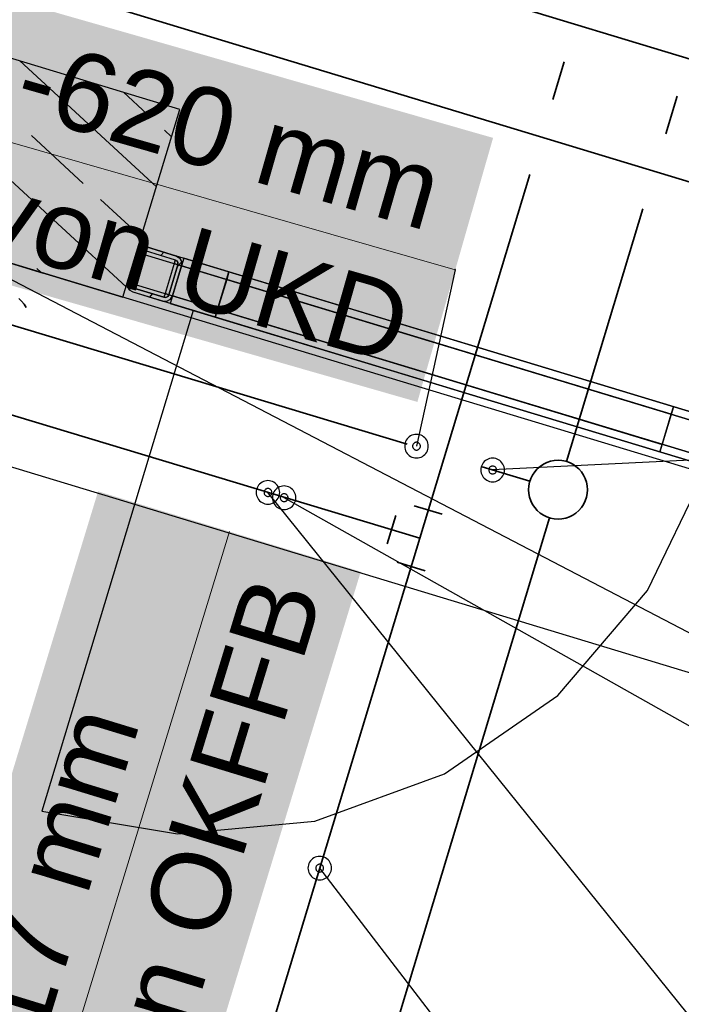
# Model space of a CAD drawing. Extents: x 199 to 1388, y 138 to 979.
# Tile 104 of 155: x 689 to 706, y 696 to 721. Entities that reach past the tile are written whole.
import ezdxf
from ezdxf.lldxf.tags import DXFTag

# ---------------------------------------------------------------- set-up
doc = ezdxf.new("R2010")
doc.units = 0
doc.layers.get('0').update_dxf_attribs({"lineweight": 25})
for name, color, linetype, lineweight, true_color in [('01AFU Allgemein Bemaßung-A07ET47HDI', 7, 'Continuous', 25, 0x848484), ('20 Bodenaufbau - Gefällelinien', 7, 'Continuous', 25, 0x848484), ('20 Dach Stb-Decke-A07ET47IDI', 7, 'Continuous', 25, 0x848484), ('20 Gitterwände-A07ET47DDI', 7, 'Continuous', 25, 0x848484), ('20 Innenwände-A07ET47KDI', 7, 'Continuous', 25, 0x848484), ('A-0', 7, 'Continuous', 25, 0x848484), ('H_Ruecklauf', 5, 'STRICHLINIE2', 35, 0x0000ff), ('H_Vorlauf', 1, 'Continuous', 35, 0xff0000), ('UPO_Loop2', 140, 'Continuous', 30, 0x00bfff)]:
    doc.layers.add(name, color=color, linetype=linetype, lineweight=lineweight, true_color=true_color)
doc.layers.add('H_Mass', color=7, linetype='Continuous', lineweight=25)
doc.layers.add('H_Text', color=7, linetype='Continuous', lineweight=25)
doc.styles.get("Standard").update_dxf_attribs({"font": 'arial.ttf'})
tags = doc.linetypes.add('Strichlinie', pattern=[0.75, 0.5, -0.25]).pattern_tags.tags
tags[6:7] = [DXFTag(74, 4), DXFTag(75, 0), DXFTag(340, '0'), DXFTag(46, 1.0), DXFTag(50, 0.0), DXFTag(44, 0.0), DXFTag(45, 0.0)]
tags[4:5] = [DXFTag(74, 4), DXFTag(75, 0), DXFTag(340, '0'), DXFTag(46, 1.0), DXFTag(50, 0.0), DXFTag(44, 0.0), DXFTag(45, 0.0)]
tags = doc.linetypes.add('Strichlinie eng-A07ET47GDI', pattern=[0.115, 0.075, -0.04]).pattern_tags.tags
tags[6:7] = [DXFTag(74, 4), DXFTag(75, 0), DXFTag(340, '0'), DXFTag(46, 1.0), DXFTag(50, 0.0), DXFTag(44, 0.0), DXFTag(45, 0.0)]
tags[4:5] = [DXFTag(74, 4), DXFTag(75, 0), DXFTag(340, '0'), DXFTag(46, 1.0), DXFTag(50, 0.0), DXFTag(44, 0.0), DXFTag(45, 0.0)]
tags = doc.linetypes.add('STRICHLINIE2', pattern=[9.525, 6.35, -3.175]).pattern_tags.tags
tags[6:7] = [DXFTag(74, 4), DXFTag(75, 0), DXFTag(340, '0'), DXFTag(46, 0.0), DXFTag(50, 0.0), DXFTag(44, 0.0), DXFTag(45, 0.0)]
tags[4:5] = [DXFTag(74, 4), DXFTag(75, 0), DXFTag(340, '0'), DXFTag(46, 0.0), DXFTag(50, 0.0), DXFTag(44, 0.0), DXFTag(45, 0.0)]
tags = doc.linetypes.add('Öffnungslinie Tür Fenster-A07ET47JDI', pattern=[0.115, 0.075, -0.04]).pattern_tags.tags
tags[6:7] = [DXFTag(74, 4), DXFTag(75, 0), DXFTag(340, '0'), DXFTag(46, 1.0), DXFTag(50, 0.0), DXFTag(44, 0.0), DXFTag(45, 0.0)]
tags[4:5] = [DXFTag(74, 4), DXFTag(75, 0), DXFTag(340, '0'), DXFTag(46, 1.0), DXFTag(50, 0.0), DXFTag(44, 0.0), DXFTag(45, 0.0)]

# ---------------------------------------------------------------- blocks, each defined once
blk = doc.blocks.new('Referenz-A07ET47ZDI', base_point=(226.995, 158.1))
at = {"layer": '01AFU Allgemein Bemaßung-A07ET47HDI'}
blk.add_line((788.022, 679.757), (685.634, 710.801), dxfattribs=at)
at = {"layer": '20 Bodenaufbau - Gefällelinien', "linetype": 'Öffnungslinie Tür Fenster-A07ET47JDI', "ltscale": 56.250004}
blk.add_line((717.757, 699.567), (687.076, 715.555), dxfattribs=at)
at = {"layer": '20 Dach Stb-Decke-A07ET47IDI', "linetype": 'Öffnungslinie Tür Fenster-A07ET47JDI', "ltscale": 56.250004}
blk.add_line((725.355, 703.949), (687.076, 715.555), dxfattribs=at)
at = {"layer": '20 Gitterwände-A07ET47DDI', "linetype": 'Strichlinie eng-A07ET47GDI', "ltscale": 56.250004}
for p, q in [((692.317, 715.401), (692.226, 715.352)), ((692.42, 715.398), (692.317, 715.401)), ((692.42, 715.398), (700.997, 712.797)), ((692.171, 715.265), (691.939, 714.499)), ((692.226, 715.352), (692.171, 715.265)), ((692.171, 715.265), (700.939, 712.606)), ((691.939, 714.499), (691.935, 714.395)), ((691.935, 714.395), (691.984, 714.304)), ((691.939, 714.499), (700.707, 711.84)), ((691.984, 714.304), (692.072, 714.25)), ((692.072, 714.25), (700.649, 711.649)), ((700.997, 712.797), (707.069, 710.956)), ((700.939, 712.606), (707.011, 710.765)), ((700.649, 711.649), (706.721, 709.808)), ((700.707, 711.84), (706.779, 709.999))]:
    blk.add_line(p, q, dxfattribs=at)
at = {"layer": '20 Gitterwände-A07ET47DDI'}
for p, q in [((692.226, 715.352), (692.317, 715.401)), ((692.317, 715.401), (692.42, 715.398)), ((692.42, 715.398), (693.186, 715.166)), ((691.939, 714.499), (692.171, 715.265)), ((692.034, 714.47), (692.267, 715.236)), ((692.171, 715.265), (692.226, 715.352)), ((692.267, 715.236), (692.294, 715.279)), ((692.294, 715.279), (692.34, 715.304)), ((692.34, 715.304), (692.391, 715.302)), ((692.391, 715.302), (693.157, 715.07)), ((692.868, 715.262), (692.793, 715.18)), ((700.997, 712.797), (693.186, 715.166)), ((693.186, 715.166), (693.274, 715.111)), ((693.128, 714.974), (692.896, 714.209)), ((692.991, 714.18), (693.224, 714.945)), ((693.377, 715.108), (693.029, 713.959)), ((693.087, 714.151), (693.319, 714.916)), ((693.157, 715.07), (693.128, 714.974)), ((693.224, 714.945), (693.128, 714.974)), ((693.157, 715.07), (693.201, 715.043)), ((693.201, 715.043), (693.225, 714.997)), ((693.323, 715.018), (693.208, 714.893)), ((693.224, 714.945), (693.225, 714.997)), ((693.274, 715.111), (693.323, 715.02)), ((693.319, 714.916), (693.323, 715.02)), ((700.939, 712.606), (693.319, 714.916)), ((694.526, 714.76), (693.377, 715.108)), ((694.177, 713.611), (694.526, 714.76)), ((694.526, 714.76), (694.468, 714.568)), ((705.859, 711.323), (694.526, 714.76)), ((691.935, 714.395), (691.939, 714.499)), ((691.935, 714.395), (691.984, 714.304)), ((692.054, 714.379), (691.985, 714.304)), ((692.033, 714.418), (692.034, 714.47)), ((692.033, 714.418), (692.057, 714.373)), ((692.057, 714.373), (692.101, 714.345)), ((694.468, 714.568), (694.235, 713.803)), ((694.468, 714.568), (705.801, 711.132)), ((705.801, 711.132), (694.468, 714.568)), ((691.984, 714.304), (692.072, 714.25)), ((692.072, 714.25), (692.838, 714.017)), ((692.101, 714.345), (692.867, 714.113)), ((692.571, 714.203), (692.496, 714.121)), ((692.896, 714.209), (692.867, 714.113)), ((692.991, 714.18), (692.896, 714.209)), ((692.918, 714.111), (692.964, 714.136)), ((692.964, 714.136), (692.991, 714.18)), ((693.032, 714.063), (693.087, 714.151)), ((700.707, 711.84), (693.087, 714.151)), ((700.649, 711.649), (692.838, 714.017)), ((692.838, 714.017), (692.941, 714.014)), ((692.867, 714.113), (692.918, 714.111)), ((692.941, 714.014), (693.032, 714.063)), ((693.029, 713.959), (694.177, 713.611)), ((694.235, 713.803), (694.177, 713.611)), ((705.569, 710.366), (694.235, 713.803)), ((694.235, 713.803), (705.569, 710.366)), ((694.177, 713.611), (705.511, 710.175)), ((707.008, 710.975), (700.997, 712.797)), ((706.95, 710.783), (700.939, 712.606)), ((706.66, 709.826), (700.649, 711.649)), ((706.718, 710.018), (700.707, 711.84)), ((705.859, 711.323), (705.511, 710.175)), ((705.569, 710.366), (705.801, 711.132)), ((705.801, 711.132), (705.859, 711.323)), ((707.008, 710.975), (705.859, 711.323)), ((705.511, 710.175), (705.569, 710.366)), ((705.511, 710.175), (706.66, 709.826))]:
    blk.add_line(p, q, dxfattribs=at)
at = {"layer": '20 Gitterwände-A07ET47DDI', "linetype": 'Strichlinie', "ltscale": 56.250004}
for p, q in [((693.614, 713.777), (689.752, 701.022)), ((705.191, 706.643), (706.718, 709.809)), ((702.909, 703.97), (705.191, 706.643)), ((700.021, 701.967), (702.909, 703.97)), ((696.718, 700.764), (700.021, 701.967)), ((689.752, 701.022), (693.218, 700.442)), ((693.218, 700.442), (696.718, 700.764))]:
    blk.add_line(p, q, dxfattribs=at)
at = {"layer": '20 Innenwände-A07ET47KDI'}
for p, q in [((693.273, 718.901), (683.742, 721.791)), ((692.676, 716.93), (689.197, 720.137)), ((692.439, 718.78), (691.835, 719.337)), ((691.823, 714.116), (693.273, 718.901)), ((690.812, 717.016), (689.489, 718.236)), ((693.062, 718.205), (692.88, 718.373)), ((691.902, 714.378), (687.852, 718.113)), ((692.289, 715.654), (691.253, 716.609)), ((687.076, 715.555), (691.823, 714.116)), ((689.727, 714.752), (689.626, 714.844))]:
    blk.add_line(p, q, dxfattribs=at)
at = {"layer": 'A-0', "linetype": 'Continuous', "ltscale": 312.5}
for p, q in [((693.273, 718.901), (688.527, 720.34)), ((691.823, 714.116), (693.273, 718.901)), ((687.076, 715.555), (691.823, 714.116)), ((692.317, 715.401), (692.226, 715.352)), ((692.42, 715.398), (692.317, 715.401)), ((693.186, 715.166), (692.42, 715.398)), ((692.171, 715.265), (691.939, 714.499)), ((692.034, 714.47), (692.267, 715.236)), ((692.226, 715.352), (692.171, 715.265)), ((692.267, 715.236), (692.294, 715.279)), ((692.294, 715.279), (692.34, 715.304)), ((692.34, 715.304), (692.391, 715.302)), ((692.391, 715.302), (693.157, 715.07)), ((693.274, 715.111), (693.186, 715.166)), ((693.224, 714.945), (692.991, 714.18)), ((693.087, 714.151), (693.319, 714.916)), ((693.157, 715.07), (693.201, 715.043)), ((693.201, 715.043), (693.225, 714.997)), ((693.225, 714.997), (693.224, 714.945)), ((693.323, 715.02), (693.274, 715.111)), ((693.319, 714.916), (693.323, 715.02)), ((691.939, 714.499), (691.935, 714.395)), ((691.935, 714.395), (691.984, 714.304)), ((692.033, 714.418), (692.034, 714.47)), ((692.057, 714.373), (692.033, 714.418)), ((692.101, 714.345), (692.057, 714.373)), ((691.984, 714.304), (692.072, 714.25)), ((692.072, 714.25), (692.838, 714.017)), ((692.867, 714.113), (692.101, 714.345)), ((692.964, 714.136), (692.918, 714.111)), ((692.991, 714.18), (692.964, 714.136)), ((693.032, 714.063), (693.087, 714.151)), ((692.838, 714.017), (692.941, 714.014)), ((692.918, 714.111), (692.867, 714.113)), ((692.941, 714.014), (693.032, 714.063))]:
    blk.add_line(p, q, dxfattribs=at)
blk = doc.blocks.new('Maß-A07ET4B7DI', base_point=(681.433, 710.14))
at = {"color": 0, "linetype": 'ByBlock', "lineweight": -2, "ltscale": 0.25}
for p, q in [((683.093, 716.762), (689.792, 714.731)), ((684.83, 716.512), (685.184, 715.851)), ((685.007, 716.182), (683.615, 711.591)), ((681.701, 712.171), (688.4, 710.14)), ((683.438, 711.922), (683.792, 711.26))]:
    blk.add_line(p, q, dxfattribs=at)
at = {"color": 0, "linetype": 'ByBlock', "lineweight": -2, "ltscale": 0.25, "insert": (681.433, 712.665), "char_height": 1.8, "attachment_point": 1, "rotation": 73.1324}
blk.add_mtext('{\\fArial;240}', dxfattribs=at)

msp = doc.modelspace()

# ---------------------------------------------------------------- linework, layer by layer
at = {"layer": 'H_Mass', "lineweight": 18}
for p, q in [((688.117, 718.303), (700.294, 714.812)), ((689.836, 692.767), (694.538, 708.145))]:
    msp.add_line(p, q, dxfattribs=at)
at = {"layer": 'H_Mass'}
for p, q in [((700.294, 714.812), (699.306, 710.32)), ((700.285, 714.815), (700.284, 714.814)), ((700.284, 714.814), (700.284, 714.813)), ((700.284, 714.813), (700.284, 714.812)), ((700.284, 714.812), (700.284, 714.81)), ((700.284, 714.81), (700.284, 714.809)), ((700.284, 714.809), (700.284, 714.808)), ((700.284, 714.808), (700.285, 714.807)), ((700.286, 714.818), (700.285, 714.817)), ((700.285, 714.817), (700.285, 714.815)), ((700.285, 714.807), (700.286, 714.806)), ((700.287, 714.819), (700.286, 714.818)), ((700.286, 714.806), (700.287, 714.805)), ((700.288, 714.82), (700.287, 714.819)), ((700.287, 714.805), (700.287, 714.804)), ((700.287, 714.804), (700.289, 714.803)), ((700.289, 714.82), (700.288, 714.82)), ((700.29, 714.821), (700.289, 714.82)), ((700.289, 714.803), (700.29, 714.802)), ((700.291, 714.821), (700.29, 714.821)), ((700.29, 714.802), (700.291, 714.802)), ((700.293, 714.821), (700.291, 714.821)), ((700.291, 714.802), (700.292, 714.802)), ((700.292, 714.802), (700.294, 714.802)), ((700.294, 714.822), (700.293, 714.821)), ((700.295, 714.821), (700.294, 714.822)), ((700.294, 714.802), (700.295, 714.802)), ((700.296, 714.821), (700.295, 714.821)), ((700.295, 714.802), (700.296, 714.802)), ((700.298, 714.821), (700.296, 714.821)), ((700.296, 714.802), (700.297, 714.802)), ((700.297, 714.802), (700.299, 714.803)), ((700.299, 714.82), (700.298, 714.821)), ((700.3, 714.819), (700.299, 714.82)), ((700.299, 714.803), (700.3, 714.803)), ((700.301, 714.818), (700.3, 714.819)), ((700.3, 714.803), (700.301, 714.804)), ((700.302, 714.817), (700.301, 714.818)), ((700.301, 714.804), (700.302, 714.805)), ((700.302, 714.816), (700.302, 714.817)), ((700.303, 714.815), (700.302, 714.816)), ((700.302, 714.806), (700.303, 714.808)), ((700.302, 714.805), (700.302, 714.806)), ((700.303, 714.814), (700.303, 714.815)), ((700.304, 714.813), (700.303, 714.814)), ((700.303, 714.809), (700.304, 714.81)), ((700.303, 714.808), (700.303, 714.809)), ((700.304, 714.811), (700.304, 714.813)), ((700.304, 714.81), (700.304, 714.811)), ((699.228, 710.61), (699.191, 710.597)), ((699.267, 710.617), (699.228, 710.61)), ((699.306, 710.62), (699.267, 710.617)), ((699.345, 710.617), (699.306, 710.62)), ((699.383, 710.61), (699.345, 710.617)), ((699.421, 710.597), (699.383, 710.61)), ((699.008, 710.359), (699.006, 710.32)), ((699.016, 710.398), (699.008, 710.359)), ((699.029, 710.435), (699.016, 710.398)), ((699.046, 710.47), (699.029, 710.435)), ((699.068, 710.503), (699.046, 710.47)), ((699.094, 710.532), (699.068, 710.503)), ((699.123, 710.558), (699.094, 710.532)), ((699.156, 710.58), (699.123, 710.558)), ((699.191, 710.597), (699.156, 710.58)), ((699.213, 710.358), (699.209, 710.346)), ((699.219, 710.37), (699.213, 710.358)), ((699.226, 710.381), (699.219, 710.37)), ((699.235, 710.391), (699.226, 710.381)), ((699.245, 710.399), (699.235, 710.391)), ((699.256, 710.407), (699.245, 710.399)), ((699.267, 710.412), (699.256, 710.407)), ((699.28, 710.417), (699.267, 710.412)), ((699.293, 710.419), (699.28, 710.417)), ((699.306, 710.42), (699.293, 710.419)), ((699.319, 710.419), (699.306, 710.42)), ((699.332, 710.417), (699.319, 710.419)), ((699.344, 710.412), (699.332, 710.417)), ((699.356, 710.407), (699.344, 710.412)), ((699.367, 710.399), (699.356, 710.407)), ((699.376, 710.391), (699.367, 710.399)), ((699.385, 710.381), (699.376, 710.391)), ((699.392, 710.37), (699.385, 710.381)), ((699.398, 710.358), (699.392, 710.37)), ((699.402, 710.346), (699.398, 710.358)), ((699.456, 710.58), (699.421, 710.597)), ((699.488, 710.558), (699.456, 710.58)), ((699.518, 710.532), (699.488, 710.558)), ((699.544, 710.503), (699.518, 710.532)), ((699.566, 710.47), (699.544, 710.503)), ((699.583, 710.435), (699.566, 710.47)), ((699.596, 710.398), (699.583, 710.435)), ((699.603, 710.359), (699.596, 710.398)), ((699.606, 710.32), (699.603, 710.359)), ((699.006, 710.32), (699.008, 710.281)), ((699.008, 710.281), (699.016, 710.242)), ((699.016, 710.242), (699.029, 710.205)), ((699.029, 710.205), (699.046, 710.17)), ((699.046, 710.17), (699.068, 710.137)), ((699.068, 710.137), (699.094, 710.108)), ((699.094, 710.108), (699.123, 710.082)), ((699.207, 710.333), (699.206, 710.32)), ((699.206, 710.32), (699.207, 710.307)), ((699.209, 710.346), (699.207, 710.333)), ((699.207, 710.307), (699.209, 710.294)), ((699.209, 710.294), (699.213, 710.282)), ((699.213, 710.282), (699.219, 710.27)), ((699.219, 710.27), (699.226, 710.259)), ((699.226, 710.259), (699.235, 710.249)), ((699.235, 710.249), (699.245, 710.241)), ((699.245, 710.241), (699.256, 710.233)), ((699.256, 710.233), (699.267, 710.228)), ((699.267, 710.228), (699.28, 710.223)), ((699.28, 710.223), (699.293, 710.221)), ((699.293, 710.221), (699.306, 710.22)), ((699.306, 710.22), (699.319, 710.221)), ((699.319, 710.221), (699.332, 710.223)), ((699.332, 710.223), (699.344, 710.228)), ((699.344, 710.228), (699.356, 710.233)), ((699.356, 710.233), (699.367, 710.241)), ((699.367, 710.241), (699.376, 710.249)), ((699.376, 710.249), (699.385, 710.259)), ((699.385, 710.259), (699.392, 710.27)), ((699.392, 710.27), (699.398, 710.282)), ((699.398, 710.282), (699.402, 710.294)), ((699.405, 710.333), (699.402, 710.346)), ((699.402, 710.294), (699.405, 710.307)), ((699.406, 710.32), (699.405, 710.333)), ((699.405, 710.307), (699.406, 710.32)), ((699.488, 710.082), (699.518, 710.108)), ((699.518, 710.108), (699.544, 710.137)), ((699.544, 710.137), (699.566, 710.17)), ((699.566, 710.17), (699.583, 710.205)), ((699.583, 710.205), (699.596, 710.242)), ((699.596, 710.242), (699.603, 710.281)), ((699.603, 710.281), (699.606, 710.32)), ((699.123, 710.082), (699.156, 710.06)), ((699.156, 710.06), (699.191, 710.043)), ((699.191, 710.043), (699.228, 710.03)), ((699.228, 710.03), (699.267, 710.023)), ((699.267, 710.023), (699.306, 710.02)), ((699.306, 710.02), (699.345, 710.023)), ((699.345, 710.023), (699.383, 710.03)), ((699.383, 710.03), (699.421, 710.043)), ((699.421, 710.043), (699.456, 710.06)), ((699.456, 710.06), (699.488, 710.082)), ((695.307, 709.353), (695.282, 709.323)), ((695.337, 709.379), (695.307, 709.353)), ((695.37, 709.4), (695.337, 709.379)), ((695.405, 709.418), (695.37, 709.4)), ((695.442, 709.43), (695.405, 709.418)), ((695.48, 709.438), (695.442, 709.43)), ((695.52, 709.441), (695.48, 709.438)), ((695.559, 709.438), (695.52, 709.441)), ((695.597, 709.43), (695.559, 709.438)), ((695.634, 709.418), (695.597, 709.43)), ((695.67, 709.4), (695.634, 709.418)), ((695.702, 709.379), (695.67, 709.4)), ((695.732, 709.353), (695.702, 709.379)), ((695.758, 709.323), (695.732, 709.353)), ((695.222, 709.18), (695.22, 709.141)), ((695.22, 709.141), (695.222, 709.101)), ((695.23, 709.218), (695.222, 709.18)), ((695.222, 709.101), (695.23, 709.063)), ((695.242, 709.255), (695.23, 709.218)), ((695.26, 709.291), (695.242, 709.255)), ((695.282, 709.323), (695.26, 709.291)), ((695.423, 709.166), (695.42, 709.154)), ((695.42, 709.154), (695.42, 709.141)), ((695.42, 709.141), (695.42, 709.127)), ((695.42, 709.127), (695.423, 709.115)), ((695.427, 709.179), (695.423, 709.166)), ((695.423, 709.115), (695.427, 709.102)), ((695.433, 709.191), (695.427, 709.179)), ((695.427, 709.102), (695.433, 709.091)), ((695.44, 709.201), (695.433, 709.191)), ((695.449, 709.211), (695.44, 709.201)), ((695.459, 709.22), (695.449, 709.211)), ((695.47, 709.227), (695.459, 709.22)), ((695.481, 709.233), (695.47, 709.227)), ((695.494, 709.237), (695.481, 709.233)), ((695.506, 709.24), (695.494, 709.237)), ((695.52, 709.241), (695.506, 709.24)), ((695.533, 709.24), (695.52, 709.241)), ((706.677, 695.293), (695.52, 709.141)), ((695.545, 709.237), (695.533, 709.24)), ((695.558, 709.233), (695.545, 709.237)), ((695.57, 709.227), (695.558, 709.233)), ((695.58, 709.22), (695.57, 709.227)), ((695.59, 709.211), (695.58, 709.22)), ((695.599, 709.201), (695.59, 709.211)), ((695.606, 709.191), (695.599, 709.201)), ((695.612, 709.179), (695.606, 709.191)), ((695.606, 709.091), (695.612, 709.102)), ((695.616, 709.166), (695.612, 709.179)), ((695.612, 709.102), (695.616, 709.115)), ((695.619, 709.154), (695.616, 709.166)), ((695.616, 709.115), (695.619, 709.127)), ((695.62, 709.141), (695.619, 709.154)), ((695.619, 709.127), (695.62, 709.141)), ((695.779, 709.291), (695.758, 709.323)), ((695.797, 709.255), (695.779, 709.291)), ((695.809, 709.218), (695.797, 709.255)), ((695.817, 709.18), (695.809, 709.218)), ((695.809, 709.063), (695.817, 709.101)), ((695.82, 709.141), (695.817, 709.18)), ((695.817, 709.101), (695.82, 709.141)), ((695.23, 709.063), (695.242, 709.026)), ((695.242, 709.026), (695.26, 708.991)), ((695.26, 708.991), (695.282, 708.958)), ((695.282, 708.958), (695.307, 708.928)), ((695.307, 708.928), (695.337, 708.903)), ((695.337, 708.903), (695.37, 708.881)), ((695.37, 708.881), (695.405, 708.863)), ((695.405, 708.863), (695.442, 708.851)), ((695.433, 709.091), (695.44, 709.08)), ((695.44, 709.08), (695.449, 709.07)), ((695.442, 708.851), (695.48, 708.843)), ((695.449, 709.07), (695.459, 709.061)), ((695.459, 709.061), (695.47, 709.054)), ((695.47, 709.054), (695.481, 709.048)), ((695.481, 709.048), (695.494, 709.044)), ((695.494, 709.044), (695.506, 709.041)), ((695.506, 709.041), (695.52, 709.041)), ((695.52, 709.041), (695.533, 709.041)), ((695.533, 709.041), (695.545, 709.044)), ((695.545, 709.044), (695.558, 709.048)), ((695.558, 709.048), (695.57, 709.054)), ((695.559, 708.843), (695.597, 708.851)), ((695.57, 709.054), (695.58, 709.061)), ((695.58, 709.061), (695.59, 709.07)), ((695.59, 709.07), (695.599, 709.08)), ((695.597, 708.851), (695.634, 708.863)), ((695.599, 709.08), (695.606, 709.091)), ((695.634, 708.863), (695.67, 708.881)), ((695.67, 708.881), (695.702, 708.903)), ((695.702, 708.903), (695.732, 708.928)), ((695.732, 708.928), (695.758, 708.958)), ((695.758, 708.958), (695.779, 708.991)), ((695.779, 708.991), (695.797, 709.026)), ((695.797, 709.026), (695.809, 709.063)), ((695.48, 708.843), (695.52, 708.841)), ((695.52, 708.841), (695.559, 708.843))]:
    msp.add_line(p, q, dxfattribs=at)
at = {"layer": 'H_Mass', "color": 7, "true_color": 0xffffff}
for points in [[(701.258, 718.176), (688.081, 718.176), (689.082, 721.667)], [(700.33, 714.939), (687.153, 714.939), (701.258, 718.176)], [(687.153, 714.939), (701.258, 718.176), (688.081, 718.176)], [(699.329, 711.447), (700.33, 714.939), (687.153, 714.939)], [(697.885, 707.121), (690.565, 707.121), (691.19, 709.168)], [(693.809, 693.79), (686.489, 693.79), (697.885, 707.121)], [(686.489, 693.79), (697.885, 707.121), (690.565, 707.121)]]:
    msp.add_solid(points, dxfattribs=at)
at = {"layer": 'H_Ruecklauf', "ltscale": 0.35}
for p, q in [((774.052, 699.634), (683.279, 727.158)), ((703.068, 720.112), (702.778, 719.155)), ((702.198, 717.241), (699.388, 707.974)), ((699.388, 707.974), (688.059, 711.391)), ((699.388, 707.974), (694.289, 691.16))]:
    msp.add_line(p, q, dxfattribs=at)
at = {"layer": 'H_Ruecklauf', "linetype": 'Continuous'}
for p, q in [((699.964, 708.583), (699.246, 708.8)), ((698.778, 708.549), (698.561, 707.831)), ((698.811, 707.365), (699.529, 707.147))]:
    msp.add_line(p, q, dxfattribs=at)
at = {"layer": 'H_Text'}
for p, q in [((700.987, 709.863), (700.97, 709.828)), ((701.009, 709.895), (700.987, 709.863)), ((701.035, 709.925), (701.009, 709.895)), ((701.064, 709.951), (701.035, 709.925)), ((701.097, 709.973), (701.064, 709.951)), ((701.132, 709.99), (701.097, 709.973)), ((701.169, 710.003), (701.132, 709.99)), ((701.208, 710.01), (701.169, 710.003)), ((701.247, 710.013), (701.208, 710.01)), ((701.286, 710.01), (701.247, 710.013)), ((706.813, 709.989), (701.247, 709.713)), ((701.325, 710.003), (701.286, 710.01)), ((701.362, 709.99), (701.325, 710.003)), ((701.397, 709.973), (701.362, 709.99)), ((701.43, 709.951), (701.397, 709.973)), ((701.459, 709.925), (701.43, 709.951)), ((701.485, 709.895), (701.459, 709.925)), ((701.507, 709.863), (701.485, 709.895)), ((701.524, 709.828), (701.507, 709.863)), ((700.95, 709.752), (700.947, 709.713)), ((700.947, 709.713), (700.95, 709.674)), ((700.957, 709.79), (700.95, 709.752)), ((700.95, 709.674), (700.957, 709.635)), ((700.97, 709.828), (700.957, 709.79)), ((700.957, 709.635), (700.97, 709.598)), ((701.148, 709.726), (701.147, 709.713)), ((701.147, 709.713), (701.148, 709.7)), ((701.15, 709.739), (701.148, 709.726)), ((701.148, 709.7), (701.15, 709.687)), ((701.155, 709.751), (701.15, 709.739)), ((701.15, 709.687), (701.155, 709.674)), ((701.16, 709.763), (701.155, 709.751)), ((701.155, 709.674), (701.16, 709.663)), ((701.168, 709.774), (701.16, 709.763)), ((701.16, 709.663), (701.168, 709.652)), ((701.176, 709.783), (701.168, 709.774)), ((701.168, 709.652), (701.176, 709.642)), ((701.186, 709.792), (701.176, 709.783)), ((701.176, 709.642), (701.186, 709.633)), ((701.197, 709.799), (701.186, 709.792)), ((701.186, 709.633), (701.197, 709.626)), ((701.209, 709.805), (701.197, 709.799)), ((701.197, 709.626), (701.209, 709.62)), ((701.221, 709.809), (701.209, 709.805)), ((701.209, 709.62), (701.221, 709.616)), ((701.234, 709.812), (701.221, 709.809)), ((701.221, 709.616), (701.234, 709.614)), ((701.247, 709.813), (701.234, 709.812)), ((701.234, 709.614), (701.247, 709.613)), ((701.26, 709.812), (701.247, 709.813)), ((701.247, 709.613), (701.26, 709.614)), ((701.273, 709.809), (701.26, 709.812)), ((701.26, 709.614), (701.273, 709.616)), ((701.285, 709.805), (701.273, 709.809)), ((701.273, 709.616), (701.285, 709.62)), ((701.297, 709.799), (701.285, 709.805)), ((701.285, 709.62), (701.297, 709.626)), ((701.308, 709.792), (701.297, 709.799)), ((701.297, 709.626), (701.308, 709.633)), ((701.318, 709.783), (701.308, 709.792)), ((701.308, 709.633), (701.318, 709.642)), ((701.326, 709.774), (701.318, 709.783)), ((701.318, 709.642), (701.326, 709.652)), ((701.334, 709.763), (701.326, 709.774)), ((701.326, 709.652), (701.334, 709.663)), ((701.339, 709.751), (701.334, 709.763)), ((701.334, 709.663), (701.339, 709.674)), ((701.344, 709.739), (701.339, 709.751)), ((701.339, 709.674), (701.344, 709.687)), ((701.346, 709.726), (701.344, 709.739)), ((701.344, 709.687), (701.346, 709.7)), ((701.347, 709.713), (701.346, 709.726)), ((701.346, 709.7), (701.347, 709.713)), ((701.537, 709.79), (701.524, 709.828)), ((701.524, 709.598), (701.537, 709.635)), ((701.545, 709.752), (701.537, 709.79)), ((701.537, 709.635), (701.545, 709.674)), ((701.547, 709.713), (701.545, 709.752)), ((701.545, 709.674), (701.547, 709.713)), ((700.97, 709.598), (700.987, 709.563)), ((700.987, 709.563), (701.009, 709.53)), ((701.009, 709.53), (701.035, 709.501)), ((701.035, 709.501), (701.064, 709.475)), ((701.064, 709.475), (701.097, 709.453)), ((701.097, 709.453), (701.132, 709.436)), ((701.132, 709.436), (701.169, 709.423)), ((701.169, 709.423), (701.208, 709.415)), ((701.208, 709.415), (701.247, 709.413)), ((701.247, 709.413), (701.286, 709.415)), ((701.286, 709.415), (701.325, 709.423)), ((701.325, 709.423), (701.362, 709.436)), ((701.362, 709.436), (701.397, 709.453)), ((701.397, 709.453), (701.43, 709.475)), ((701.43, 709.475), (701.459, 709.501)), ((701.459, 709.501), (701.485, 709.53)), ((701.485, 709.53), (701.507, 709.563)), ((701.507, 709.563), (701.524, 709.598)), ((695.655, 709.121), (695.643, 709.084)), ((695.672, 709.156), (695.655, 709.121)), ((695.694, 709.189), (695.672, 709.156)), ((695.72, 709.219), (695.694, 709.189)), ((695.75, 709.244), (695.72, 709.219)), ((695.782, 709.266), (695.75, 709.244)), ((695.817, 709.284), (695.782, 709.266)), ((695.855, 709.296), (695.817, 709.284)), ((695.893, 709.304), (695.855, 709.296)), ((695.932, 709.306), (695.893, 709.304)), ((695.906, 709.103), (695.894, 709.099)), ((695.919, 709.106), (695.906, 709.103)), ((695.932, 709.106), (695.919, 709.106)), ((695.971, 709.304), (695.932, 709.306)), ((695.945, 709.106), (695.932, 709.106)), ((695.958, 709.103), (695.945, 709.106)), ((695.971, 709.099), (695.958, 709.103)), ((696.01, 709.296), (695.971, 709.304)), ((696.047, 709.284), (696.01, 709.296)), ((696.082, 709.266), (696.047, 709.284)), ((696.115, 709.244), (696.082, 709.266)), ((696.144, 709.219), (696.115, 709.244)), ((696.17, 709.189), (696.144, 709.219)), ((696.192, 709.156), (696.17, 709.189)), ((696.209, 709.121), (696.192, 709.156)), ((696.222, 709.084), (696.209, 709.121)), ((695.635, 709.046), (695.632, 709.006)), ((695.632, 709.006), (695.635, 708.967)), ((695.643, 709.084), (695.635, 709.046)), ((695.635, 708.967), (695.643, 708.929)), ((695.643, 708.929), (695.655, 708.892)), ((695.655, 708.892), (695.672, 708.856)), ((695.672, 708.856), (695.694, 708.824)), ((695.833, 709.019), (695.832, 709.006)), ((695.832, 709.006), (695.833, 708.993)), ((695.836, 709.032), (695.833, 709.019)), ((695.833, 708.993), (695.836, 708.981)), ((695.84, 709.045), (695.836, 709.032)), ((695.836, 708.981), (695.84, 708.968)), ((695.846, 709.056), (695.84, 709.045)), ((695.84, 708.968), (695.846, 708.956)), ((695.853, 709.067), (695.846, 709.056)), ((695.846, 708.956), (695.853, 708.946)), ((695.862, 709.077), (695.853, 709.067)), ((695.853, 708.946), (695.862, 708.936)), ((695.871, 709.086), (695.862, 709.077)), ((695.862, 708.936), (695.871, 708.927)), ((695.882, 709.093), (695.871, 709.086)), ((695.871, 708.927), (695.882, 708.92)), ((695.894, 709.099), (695.882, 709.093)), ((695.882, 708.92), (695.894, 708.914)), ((695.894, 708.914), (695.906, 708.91)), ((695.906, 708.91), (695.919, 708.907)), ((695.919, 708.907), (695.932, 708.906)), ((706.676, 702.948), (695.932, 709.006)), ((695.932, 708.906), (695.945, 708.907)), ((695.945, 708.907), (695.958, 708.91)), ((695.958, 708.91), (695.971, 708.914)), ((695.982, 709.093), (695.971, 709.099)), ((695.971, 708.914), (695.982, 708.92)), ((695.993, 709.086), (695.982, 709.093)), ((695.982, 708.92), (695.993, 708.927)), ((696.003, 709.077), (695.993, 709.086)), ((695.993, 708.927), (696.003, 708.936)), ((696.012, 709.067), (696.003, 709.077)), ((696.003, 708.936), (696.012, 708.946)), ((696.019, 709.056), (696.012, 709.067)), ((696.012, 708.946), (696.019, 708.956)), ((696.025, 709.045), (696.019, 709.056)), ((696.019, 708.956), (696.025, 708.968)), ((696.029, 709.032), (696.025, 709.045)), ((696.025, 708.968), (696.029, 708.981)), ((696.031, 709.019), (696.029, 709.032)), ((696.029, 708.981), (696.031, 708.993)), ((696.032, 709.006), (696.031, 709.019)), ((696.031, 708.993), (696.032, 709.006)), ((696.17, 708.824), (696.192, 708.856)), ((696.192, 708.856), (696.209, 708.892)), ((696.209, 708.892), (696.222, 708.929)), ((696.23, 709.046), (696.222, 709.084)), ((696.222, 708.929), (696.23, 708.967)), ((696.232, 709.006), (696.23, 709.046)), ((696.23, 708.967), (696.232, 709.006)), ((695.694, 708.824), (695.72, 708.794)), ((695.72, 708.794), (695.75, 708.768)), ((695.75, 708.768), (695.782, 708.747)), ((695.782, 708.747), (695.817, 708.729)), ((695.817, 708.729), (695.855, 708.717)), ((695.855, 708.717), (695.893, 708.709)), ((695.893, 708.709), (695.932, 708.706)), ((695.932, 708.706), (695.971, 708.709)), ((695.971, 708.709), (696.01, 708.717)), ((696.01, 708.717), (696.047, 708.729)), ((696.047, 708.729), (696.082, 708.747)), ((696.082, 708.747), (696.115, 708.768)), ((696.115, 708.768), (696.144, 708.794)), ((696.144, 708.794), (696.17, 708.824)), ((696.689, 699.827), (696.656, 699.805)), ((696.724, 699.844), (696.689, 699.827)), ((696.761, 699.857), (696.724, 699.844)), ((696.799, 699.864), (696.761, 699.857)), ((696.839, 699.867), (696.799, 699.864)), ((696.878, 699.864), (696.839, 699.867)), ((696.916, 699.857), (696.878, 699.864)), ((696.953, 699.844), (696.916, 699.857)), ((696.989, 699.827), (696.953, 699.844)), ((697.021, 699.805), (696.989, 699.827)), ((696.541, 699.606), (696.539, 699.567)), ((696.539, 699.567), (696.541, 699.528)), ((696.549, 699.644), (696.541, 699.606)), ((696.561, 699.682), (696.549, 699.644)), ((696.579, 699.717), (696.561, 699.682)), ((696.601, 699.749), (696.579, 699.717)), ((696.626, 699.779), (696.601, 699.749)), ((696.656, 699.805), (696.626, 699.779)), ((696.742, 699.593), (696.739, 699.58)), ((696.739, 699.58), (696.739, 699.567)), ((696.739, 699.567), (696.739, 699.554)), ((696.746, 699.605), (696.742, 699.593)), ((696.752, 699.617), (696.746, 699.605)), ((696.759, 699.628), (696.752, 699.617)), ((696.768, 699.637), (696.759, 699.628)), ((696.778, 699.646), (696.768, 699.637)), ((696.789, 699.653), (696.778, 699.646)), ((696.8, 699.659), (696.789, 699.653)), ((696.813, 699.663), (696.8, 699.659)), ((696.825, 699.666), (696.813, 699.663)), ((696.839, 699.667), (696.825, 699.666)), ((696.852, 699.666), (696.839, 699.667)), ((706.448, 687.056), (696.839, 699.567)), ((696.864, 699.663), (696.852, 699.666)), ((696.877, 699.659), (696.864, 699.663)), ((696.889, 699.653), (696.877, 699.659)), ((696.899, 699.646), (696.889, 699.653)), ((696.909, 699.637), (696.899, 699.646)), ((696.918, 699.628), (696.909, 699.637)), ((696.925, 699.617), (696.918, 699.628)), ((696.931, 699.605), (696.925, 699.617)), ((696.935, 699.593), (696.931, 699.605)), ((696.938, 699.58), (696.935, 699.593)), ((696.939, 699.567), (696.938, 699.58)), ((696.938, 699.554), (696.939, 699.567)), ((697.051, 699.779), (697.021, 699.805)), ((697.077, 699.749), (697.051, 699.779)), ((697.098, 699.717), (697.077, 699.749)), ((697.116, 699.682), (697.098, 699.717)), ((697.128, 699.644), (697.116, 699.682)), ((697.136, 699.606), (697.128, 699.644)), ((697.139, 699.567), (697.136, 699.606)), ((697.136, 699.528), (697.139, 699.567)), ((696.541, 699.528), (696.549, 699.489)), ((696.549, 699.489), (696.561, 699.452)), ((696.561, 699.452), (696.579, 699.417)), ((696.579, 699.417), (696.601, 699.384)), ((696.601, 699.384), (696.626, 699.355)), ((696.626, 699.355), (696.656, 699.329)), ((696.656, 699.329), (696.689, 699.307)), ((696.739, 699.554), (696.742, 699.541)), ((696.742, 699.541), (696.746, 699.528)), ((696.746, 699.528), (696.752, 699.517)), ((696.752, 699.517), (696.759, 699.506)), ((696.759, 699.506), (696.768, 699.496)), ((696.768, 699.496), (696.778, 699.487)), ((696.778, 699.487), (696.789, 699.48)), ((696.789, 699.48), (696.8, 699.474)), ((696.8, 699.474), (696.813, 699.47)), ((696.813, 699.47), (696.825, 699.468)), ((696.825, 699.468), (696.839, 699.467)), ((696.839, 699.467), (696.852, 699.468)), ((696.852, 699.468), (696.864, 699.47)), ((696.864, 699.47), (696.877, 699.474)), ((696.877, 699.474), (696.889, 699.48)), ((696.889, 699.48), (696.899, 699.487)), ((696.899, 699.487), (696.909, 699.496)), ((696.909, 699.496), (696.918, 699.506)), ((696.918, 699.506), (696.925, 699.517)), ((696.925, 699.517), (696.931, 699.528)), ((696.931, 699.528), (696.935, 699.541)), ((696.935, 699.541), (696.938, 699.554)), ((696.989, 699.307), (697.021, 699.329)), ((697.021, 699.329), (697.051, 699.355)), ((697.051, 699.355), (697.077, 699.384)), ((697.077, 699.384), (697.098, 699.417)), ((697.098, 699.417), (697.116, 699.452)), ((697.116, 699.452), (697.128, 699.489)), ((697.128, 699.489), (697.136, 699.528)), ((696.689, 699.307), (696.724, 699.29)), ((696.724, 699.29), (696.761, 699.277)), ((696.761, 699.277), (696.799, 699.269)), ((696.799, 699.269), (696.839, 699.267)), ((696.839, 699.267), (696.878, 699.269)), ((696.878, 699.269), (696.916, 699.277)), ((696.916, 699.277), (696.953, 699.29)), ((696.953, 699.29), (696.989, 699.307))]:
    msp.add_line(p, q, dxfattribs=at)
at = {"layer": 'H_Vorlauf'}
for p, q in [((770.269, 697.647), (682.408, 724.286)), ((705.947, 719.24), (705.658, 718.282)), ((705.079, 716.368), (703.132, 709.928)), ((689.241, 714.013), (689.17, 714.08)), ((689.304, 713.937), (689.241, 714.013)), ((689.356, 713.854), (689.304, 713.937)), ((699.069, 710.37), (688.695, 713.499)), ((702.54, 709.859), (702.458, 709.805)), ((702.628, 709.903), (702.54, 709.859)), ((702.721, 709.934), (702.628, 709.903)), ((702.817, 709.953), (702.721, 709.934)), ((702.915, 709.96), (702.817, 709.953)), ((703.013, 709.953), (702.915, 709.96)), ((703.109, 709.934), (703.013, 709.953)), ((703.202, 709.903), (703.109, 709.934)), ((703.29, 709.859), (703.202, 709.903)), ((703.371, 709.805), (703.29, 709.859)), ((702.197, 709.426), (700.984, 709.792)), ((702.32, 709.666), (702.265, 709.585)), ((702.384, 709.74), (702.32, 709.666)), ((702.458, 709.805), (702.384, 709.74)), ((703.445, 709.74), (703.371, 709.805)), ((703.51, 709.666), (703.445, 709.74)), ((703.564, 709.585), (703.51, 709.666)), ((702.19, 709.404), (702.171, 709.308)), ((702.222, 709.497), (702.19, 709.404)), ((702.265, 709.585), (702.222, 709.497)), ((703.608, 709.497), (703.564, 709.585)), ((703.639, 709.404), (703.608, 709.497)), ((703.658, 709.308), (703.639, 709.404)), ((702.171, 709.308), (702.165, 709.21)), ((702.165, 709.21), (702.171, 709.112)), ((702.171, 709.112), (702.19, 709.016)), ((703.639, 709.016), (703.658, 709.112)), ((703.665, 709.21), (703.658, 709.308)), ((703.658, 709.112), (703.665, 709.21)), ((702.19, 709.016), (702.222, 708.923)), ((702.222, 708.923), (702.265, 708.835)), ((703.564, 708.835), (703.608, 708.923)), ((703.608, 708.923), (703.639, 709.016)), ((702.265, 708.835), (702.32, 708.753)), ((702.32, 708.753), (702.384, 708.679)), ((702.384, 708.679), (702.458, 708.615)), ((702.458, 708.615), (702.54, 708.56)), ((703.29, 708.56), (703.371, 708.615)), ((703.371, 708.615), (703.445, 708.679)), ((703.445, 708.679), (703.51, 708.753)), ((703.51, 708.753), (703.564, 708.835)), ((702.698, 708.492), (696.469, 687.889)), ((702.54, 708.56), (702.628, 708.517)), ((702.628, 708.517), (702.721, 708.485)), ((702.721, 708.485), (702.817, 708.466)), ((702.817, 708.466), (702.915, 708.46)), ((702.915, 708.46), (703.013, 708.466)), ((703.013, 708.466), (703.109, 708.485)), ((703.109, 708.485), (703.202, 708.517)), ((703.202, 708.517), (703.29, 708.56))]:
    msp.add_line(p, q, dxfattribs=at)

# ---------------------------------------------------------------- block references
at = {"layer": 'H_Mass', "ltscale": 0.25}
msp.add_blockref('Maß-A07ET4B7DI', (681.433, 710.14), dxfattribs=at)
at = {"layer": 'UPO_Loop2', "color": 219, "lineweight": 80, "ltscale": 4000.00006, "true_color": 0x642165}
msp.add_blockref('Referenz-A07ET47ZDI', (226.995, 158.1), dxfattribs=at)

# ---------------------------------------------------------------- texts
at = {"layer": 'H_Mass', "char_height": 2, "attachment_point": 1}
for s, insert, rotation in [('{\\fArial;-620 mm}', (689.516, 720.763), 344), ('{\\fArial;von UKD}', (688.551, 717.398), 344), ('{\\fArial;von OKFFB}', (690.748, 693.185), 73), ('{\\fArial;117 mm}', (687.401, 694.209), 73)]:
    msp.add_mtext(s, dxfattribs=dict(at, insert=insert, rotation=rotation))

doc.saveas('drawing.dxf')
